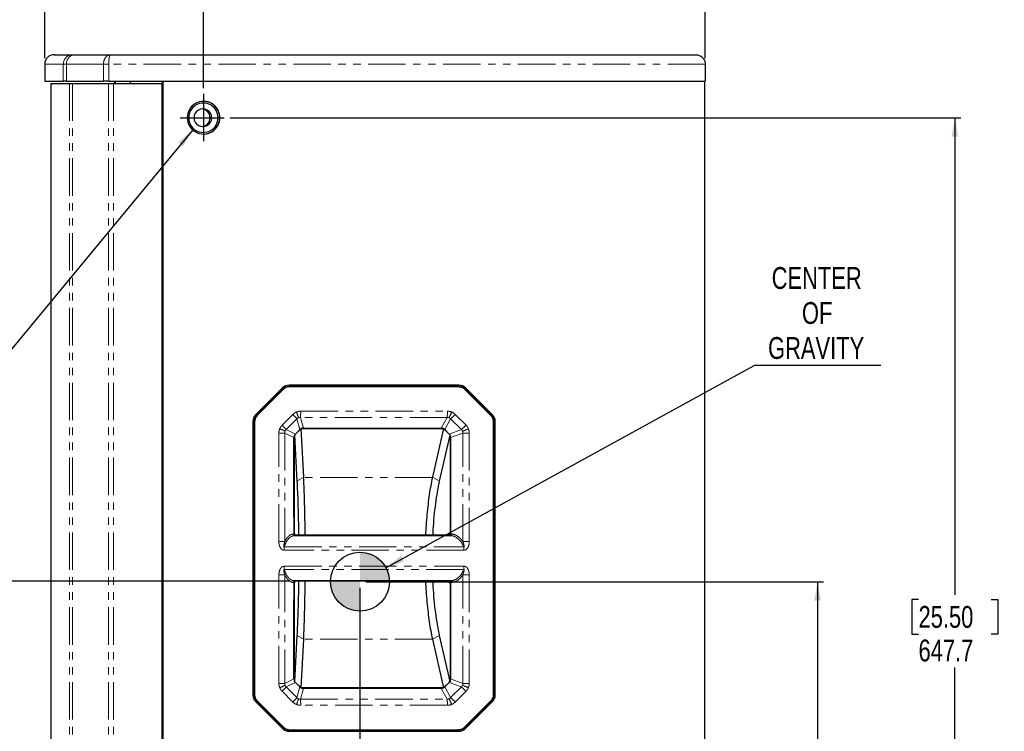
# Model space of a CAD drawing. Header units: millimetres. Extents: x 0 to 841, y 0 to 594.
# Tile 14 of 24: x 440 to 607, y 264 to 385. Entities that reach past the tile are written whole.
import ezdxf

# ---------------------------------------------------------------- set-up
doc = ezdxf.new("R2010")
doc.units = ezdxf.units.MM
doc.linetypes.add('PHANTOM', pattern=[12.7, 6.35, -1.27, 1.27, -1.27, 1.27, -1.27])
doc.layers.add('SLD-0', color=7, linetype='Continuous')
doc.styles.add('SLDTEXTSTYLE0', font='TXT', dxfattribs={"width": 0.75})
doc.styles.add('SLDTEXTSTYLE3', font='TXT', dxfattribs={"width": 0.7})
doc.dimstyles.new('SLDDIMSTYLE0', dxfattribs={"dimtxt": 3.704167, "dimasz": 3.2, "dimexe": 0, "dimexo": 0.0625, "dimgap": 0.926042, "dimtad": 0, "dimtih": 1, "dimtoh": 1, "dimdec": 1, "dimlfac": 4, "dimrnd": 1e-09, "dimzin": 12, "dimdsep": 46, "dimtxsty": 'SLDTEXTSTYLE0', "dimsah": 1, "dimcen": 0.09, "dimadec": 0, "dimazin": 3, "dimtfac": 1, "dimtdec": 1, "dimtofl": 0, "dimtmove": 0, "dimatfit": 3, "dimfxl": 1, "dimfrac": 2, "dimtolj": 1, "dimtzin": 12, "dimarcsym": 0})
doc.dimstyles.new('SLDDIMSTYLE1', dxfattribs={"dimtxt": 0.18, "dimasz": 3.2, "dimexe": 0, "dimexo": 0.0625, "dimgap": 0, "dimtad": 0, "dimtih": 1, "dimtoh": 1, "dimdec": 0, "dimrnd": 1e-09, "dimzin": 0, "dimdsep": 46, "dimtxsty": 'Standard', "dimsah": 1, "dimcen": 0.09, "dimadec": 0, "dimazin": 0, "dimtfac": 3.2, "dimtdec": 0, "dimtofl": 0, "dimtmove": 0, "dimatfit": 3, "dimfxl": 1, "dimfrac": 2, "dimtolj": 1, "dimtzin": 0, "dimarcsym": 0})
doc.dimstyles.new('SLDDIMSTYLE2', dxfattribs={"dimtxt": 3.704167, "dimasz": 3.2, "dimexe": 0, "dimexo": 0.0625, "dimgap": 0.926042, "dimtad": 0, "dimtih": 1, "dimtoh": 1, "dimdec": 1, "dimlfac": 4, "dimrnd": 1e-09, "dimzin": 4, "dimdsep": 46, "dimtxsty": 'SLDTEXTSTYLE0', "dimsah": 1, "dimcen": 0.09, "dimadec": 0, "dimazin": 1, "dimtfac": 1, "dimtdec": 1, "dimtofl": 0, "dimtmove": 0, "dimatfit": 3, "dimfxl": 1, "dimfrac": 2, "dimtolj": 1, "dimtzin": 12, "dimarcsym": 0})

# ---------------------------------------------------------------- blocks, each defined once
blk = doc.blocks.new('_D_6')
at = {"layer": 'SLD-0', "transparency": 16777216}
for p, q in [((475.78, 367.97), (599.69, 367.97)), ((598.69, 367.97), (598.69, 286.97)), ((592.53, 286.21), (591.41, 286.21)), ((591.41, 286.21), (591.41, 280.33)), ((604.85, 286.21), (605.97, 286.21)), ((605.97, 286.21), (605.97, 280.33)), ((591.41, 280.33), (592.53, 280.33)), ((605.97, 280.33), (604.85, 280.33)), ((598.69, 206.04), (598.69, 274.64)), ((553.25, 206.04), (599.69, 206.04))]:
    blk.add_line(p, q, dxfattribs=at)
for points in [[(598.69, 367.97), (598.14, 364.77), (599.24, 364.77)], [(598.69, 206.04), (599.24, 209.24), (598.14, 209.24)]]:
    blk.add_solid(points, dxfattribs=at)
at = {"layer": 'SLD-0', "transparency": 16777216, "char_height": 3.704, "attachment_point": 1, "style": 'SLDTEXTSTYLE0'}
for s, insert in [('25.50', (592.53, 285.1)), ('647.7', (592.53, 279.41))]:
    blk.add_mtext(s, dxfattribs=dict(at, insert=insert))
blk = doc.blocks.new('_D_7')
at = {"layer": 'SLD-0', "transparency": 16777216}
for p, q in [((498.79, 289.21), (576.41, 289.21)), ((575.41, 289.21), (575.41, 258.65)), ((569.25, 257.9), (568.12, 257.9)), ((568.12, 257.9), (568.12, 252.02)), ((581.56, 257.9), (582.69, 257.9)), ((582.69, 257.9), (582.69, 252.02)), ((568.12, 252.02), (569.25, 252.02)), ((582.69, 252.02), (581.56, 252.02)), ((575.41, 206.04), (575.41, 240.44)), ((553.25, 206.04), (576.41, 206.04))]:
    blk.add_line(p, q, dxfattribs=at)
for points in [[(575.41, 289.21), (574.86, 286.01), (575.96, 286.01)], [(575.41, 206.04), (575.96, 209.24), (574.86, 209.24)]]:
    blk.add_solid(points, dxfattribs=at)
at = {"layer": 'SLD-0', "transparency": 16777216, "char_height": 3.704, "attachment_point": 1}
for s, insert, style in [('13.10', (569.25, 256.79), 'SLDTEXTSTYLE0'), ('332.7', (569.25, 251.1), 'SLDTEXTSTYLE0'), ('COG Z', (567.23, 245.22), 'SLDTEXTSTYLE3')]:
    blk.add_mtext(s, dxfattribs=dict(at, insert=insert, style=style))
blk = doc.blocks.new('_D_8')
at = {"layer": 'SLD-0', "transparency": 16777216}
for p, q in [((497.79, 288.21), (497.79, 181.75)), ((556.34, 208.33), (556.34, 181.75)), ((524.01, 200.21), (522.89, 200.21)), ((522.89, 200.21), (522.89, 194.32)), ((533.59, 200.21), (534.72, 200.21)), ((534.72, 200.21), (534.72, 194.32)), ((522.89, 194.32), (524.01, 194.32)), ((534.72, 194.32), (533.59, 194.32)), ((497.79, 182.75), (556.34, 182.75))]:
    blk.add_line(p, q, dxfattribs=at)
for points in [[(497.79, 182.75), (500.99, 182.2), (500.99, 183.3)], [(556.34, 182.75), (553.14, 183.3), (553.14, 182.2)]]:
    blk.add_solid(points, dxfattribs=at)
at = {"layer": 'SLD-0', "transparency": 16777216, "char_height": 3.704, "attachment_point": 1}
for s, insert, style in [('9.22', (524.01, 199.1), 'SLDTEXTSTYLE0'), ('234.2', (522.65, 193.41), 'SLDTEXTSTYLE0'), ('COG Y', (520.35, 187.52), 'SLDTEXTSTYLE3')]:
    blk.add_mtext(s, dxfattribs=dict(at, insert=insert, style=style))
blk = doc.blocks.new('_D_9')
at = {"layer": 'SLD-0', "transparency": 16777216}
for p, q in [((505.38, 407.4), (504.26, 407.4)), ((504.26, 407.4), (504.26, 401.51)), ((517.7, 407.4), (518.82, 407.4)), ((518.82, 407.4), (518.82, 401.51)), ((504.26, 401.51), (505.38, 401.51)), ((518.82, 401.51), (517.7, 401.51)), ((471.25, 373.01), (471.25, 390.94)), ((556.34, 378.08), (556.34, 390.94)), ((556.34, 389.94), (471.25, 389.94))]:
    blk.add_line(p, q, dxfattribs=at)
for points in [[(471.25, 389.94), (474.45, 389.39), (474.45, 390.49)], [(556.34, 389.94), (553.14, 390.49), (553.14, 389.39)]]:
    blk.add_solid(points, dxfattribs=at)
at = {"layer": 'SLD-0', "transparency": 16777216, "attachment_point": 1, "style": 'SLDTEXTSTYLE0'}
for s, insert, char_height in [('13.40', (505.38, 406.29), 3.704), ('340.4', (505.38, 400.6), 3.704), ('APPROXIMATE', (494.61, 394.71), 3.7042)]:
    blk.add_mtext(s, dxfattribs=dict(at, insert=insert, char_height=char_height))
blk = doc.blocks.new('_D_10')
at = {"layer": 'SLD-0', "transparency": 16777216}
for p, q in [((485.78, 289.29), (421.32, 289.29)), ((422.32, 289.29), (422.32, 258.65)), ((416.16, 257.9), (415.03, 257.9)), ((415.03, 257.9), (415.03, 252.02)), ((428.47, 257.9), (429.6, 257.9)), ((429.6, 257.9), (429.6, 252.02)), ((415.03, 252.02), (416.16, 252.02)), ((429.6, 252.02), (428.47, 252.02)), ((422.32, 206.04), (422.32, 240.44)), ((452.55, 206.04), (421.32, 206.04))]:
    blk.add_line(p, q, dxfattribs=at)
for points in [[(422.32, 289.29), (421.77, 286.09), (422.87, 286.09)], [(422.32, 206.04), (422.87, 209.24), (421.77, 209.24)]]:
    blk.add_solid(points, dxfattribs=at)
at = {"layer": 'SLD-0', "transparency": 16777216, "attachment_point": 1, "style": 'SLDTEXTSTYLE0'}
for s, insert, char_height in [('13.11', (416.16, 256.79), 3.704), ('333.0', (416.16, 251.1), 3.704), ('APPROXIMATE', (405.39, 245.22), 3.7042)]:
    blk.add_mtext(s, dxfattribs=dict(at, insert=insert, char_height=char_height))
blk = doc.blocks.new('_D_11')
at = {"layer": 'SLD-0', "transparency": 16777216}
for p, q in [((493.69, 426.71), (492.56, 426.71)), ((492.56, 426.71), (492.56, 420.83)), ((506, 426.71), (507.12, 426.71)), ((507.12, 426.71), (507.12, 420.83)), ((492.56, 420.83), (493.69, 420.83)), ((507.12, 420.83), (506, 420.83)), ((444.32, 378.08), (444.32, 416.14)), ((556.34, 378.08), (556.34, 416.14)), ((556.34, 415.14), (444.32, 415.14))]:
    blk.add_line(p, q, dxfattribs=at)
for points in [[(444.32, 415.14), (447.52, 414.59), (447.52, 415.69)], [(556.34, 415.14), (553.14, 415.69), (553.14, 414.59)]]:
    blk.add_solid(points, dxfattribs=at)
at = {"layer": 'SLD-0', "transparency": 16777216, "char_height": 3.704, "attachment_point": 1, "style": 'SLDTEXTSTYLE0'}
for s, insert in [('17.64', (493.69, 425.6)), ('448.1', (493.69, 419.91))]:
    blk.add_mtext(s, dxfattribs=dict(at, insert=insert))
blk = doc.blocks.new('SW_NOTE_0_5')
at = {"layer": 'SLD-0', "color": 0}
blk.add_line((21.46, 0), (0, 0), dxfattribs=at)
at = {"layer": 'SLD-0', "color": 0, "char_height": 3.704, "attachment_point": 2, "style": 'SLDTEXTSTYLE0'}
for s, insert in [('CENTER', (10.61, 16.68)), ('OF', (10.69, 10.74)), ('GRAVITY', (10.51, 4.8))]:
    blk.add_mtext(s, dxfattribs=dict(at, insert=insert))
blk = doc.blocks.new('SW_DOWELSYMBOL_2')
at = {"linetype": 'Continuous', "lineweight": 18}
h = blk.add_hatch(color=0, dxfattribs=at)
edge = h.paths.add_edge_path(flags=0)
edge.add_arc((0, 0), 5, 0, 90)
edge.add_line((0, 5), (0, 0))
edge.add_line((0, 0), (5, 0))
h = blk.add_hatch(color=0, dxfattribs=at)
edge = h.paths.add_edge_path(flags=0)
edge.add_arc((0, 0), 5, 180, 270)
edge.add_line((0, -5), (0, 0))
edge.add_line((0, 0), (-5, 0))
at = {"layer": 'SLD-0', "color": 0}
blk.add_circle((0, 0), 5, dxfattribs=at)

msp = doc.modelspace()

# ---------------------------------------------------------------- linework, layer by layer
at = {"color": 7, "linetype": 'Continuous', "lineweight": 25}
for p, q in [((445.905395, 378.668637), (449.045091, 378.668637)), ((449.045091, 378.668637), (449.42014, 378.668637)), ((449.42014, 378.668637), (455.493215, 378.668637)), ((455.493215, 378.668637), (554.75547, 378.668637)), ((444.317895, 377.081137), (444.317895, 374.168637)), ((556.34297, 377.081137), (556.34297, 374.168637)), ((444.317895, 374.168637), (447.477634, 374.168637)), ((448.008851, 374.168637), (447.477634, 374.168637)), ((448.008851, 374.168637), (454.293262, 374.168637)), ((455.171803, 374.168637), (454.293262, 374.168637)), ((455.171803, 374.168637), (556.34297, 374.168637)), ((456.215172, 373.787637), (456.215172, 374.168637)), ((456.296417, 374.168637), (456.296417, 373.787637)), ((458.847287, 373.787637), (458.847287, 374.168637)), ((464.327417, 212.243637), (464.327417, 374.168637)), ((464.421109, 212.243637), (464.421109, 374.168637)), ((556.21547, 374.168637), (556.21547, 212.243637)), ((445.347675, 373.787637), (445.347675, 238.801813)), ((445.347675, 373.787637), (448.516066, 373.787637)), ((448.516066, 373.787637), (449.046343, 373.787637)), ((449.046343, 373.787637), (455.134735, 373.787637)), ((455.134735, 373.787637), (455.988537, 373.787637)), ((455.988537, 373.787637), (464.186867, 373.787637)), ((464.186867, 373.787637), (464.186867, 212.624637)), ((485.696363, 322.331137), (485.750484, 322.331137)), ((514.484119, 322.331137), (485.750484, 322.331137)), ((514.483768, 322.331137), (485.750836, 322.331137)), ((514.591901, 322.581137), (485.767135, 322.581137)), ((484.648874, 322.116169), (480.096201, 317.546105)), ((484.712294, 321.921965), (480.172977, 317.365309)), ((484.767015, 321.922214), (480.227201, 317.365059)), ((484.766766, 321.921965), (480.22745, 317.365309)), ((484.843189, 321.896024), (480.318659, 317.354211)), ((514.538679, 322.304946), (485.826658, 322.304946)), ((515.138705, 322.168345), (515.084146, 322.194535)), ((520.046678, 317.354211), (515.522148, 321.896024)), ((520.113363, 317.546105), (515.560689, 322.116169)), ((520.262835, 317.546105), (515.710161, 322.116169)), ((479.633002, 316.423573), (479.633002, 269.988701)), ((479.765362, 316.37748), (479.765362, 270.034793)), ((479.819835, 316.377833), (479.819835, 270.034441)), ((479.819835, 316.37748), (479.819835, 270.034793)), ((479.911292, 316.366984), (479.911292, 270.045289)), ((520.454045, 270.045289), (520.454045, 316.366984)), ((520.576561, 269.988701), (520.576561, 316.423573)), ((520.726033, 269.988701), (520.726033, 316.423573)), ((486.691789, 314.099142), (487.811913, 315.197253)), ((486.691789, 297.448777), (486.691789, 314.099142)), ((486.691789, 314.099142), (487.103505, 306.308904)), ((486.844145, 314.287689), (487.600622, 315.047056)), ((487.811913, 315.197253), (511.958586, 315.197253)), ((488.248283, 306.940519), (487.811913, 315.197253)), ((488.193655, 315.293637), (511.576844, 315.293637)), ((511.958586, 315.197253), (510.082972, 306.940519)), ((511.309066, 306.308904), (513.07871, 314.099142)), ((511.958586, 315.197253), (513.07871, 314.099142)), ((512.169877, 315.047056), (512.926354, 314.287689)), ((513.07871, 314.099142), (513.07871, 297.448777)), ((486.598503, 300.221348), (486.598503, 313.692391)), ((513.171996, 313.692391), (513.171996, 300.221348)), ((488.248794, 306.92904), (488.248282, 306.940519)), ((510.080461, 306.92904), (510.082972, 306.940519)), ((486.598503, 300.221348), (486.598503, 297.347324)), ((513.171996, 300.221348), (513.171996, 297.347324)), ((486.691789, 297.448777), (486.598503, 297.448777)), ((513.07871, 297.448777), (513.171996, 297.448777)), ((513.429293, 297.035236), (486.466941, 297.035236)), ((486.618205, 297.125331), (486.78164, 297.117394)), ((486.78164, 297.117394), (486.681669, 297.110742)), ((513.121822, 297.110742), (486.681669, 297.110742)), ((512.988645, 297.117394), (486.78164, 297.117394)), ((512.988645, 297.117394), (513.191699, 297.125331)), ((513.121822, 297.110742), (512.988645, 297.117394)), ((513.429293, 289.377038), (486.466941, 289.377038)), ((486.598503, 289.064949), (486.598503, 286.190925)), ((486.598503, 288.963496), (486.691789, 288.963496)), ((486.78164, 289.294879), (486.618205, 289.286942)), ((486.681669, 289.301532), (486.78164, 289.294879)), ((513.121822, 289.301532), (486.681669, 289.301532)), ((486.691789, 272.313132), (486.691789, 288.963496)), ((512.988645, 289.294879), (486.78164, 289.294879)), ((512.988645, 289.294879), (513.121822, 289.301532)), ((513.191699, 289.286942), (512.988645, 289.294879)), ((513.07871, 288.963496), (513.07871, 272.313132)), ((513.171996, 288.963496), (513.07871, 288.963496)), ((513.171996, 289.064949), (513.171996, 286.190925)), ((486.598503, 272.719882), (486.598503, 286.190925)), ((513.171996, 286.190925), (513.171996, 272.719882)), ((487.103483, 280.102953), (486.691789, 272.313132)), ((487.811913, 271.21502), (488.248206, 279.470288)), ((488.248794, 279.483234), (488.248206, 279.470288)), ((510.083305, 279.470288), (510.080461, 279.483234)), ((510.083305, 279.470288), (511.958586, 271.21502)), ((513.07871, 272.313132), (511.309161, 280.102953)), ((487.811913, 271.21502), (486.691789, 272.313132)), ((513.07871, 272.313132), (511.958586, 271.21502)), ((487.600622, 271.365217), (486.844145, 272.124584)), ((511.958586, 271.21502), (487.811913, 271.21502)), ((511.576844, 271.118637), (488.193655, 271.118637)), ((512.926354, 272.124584), (512.169877, 271.365217)), ((480.172977, 269.046965), (484.712294, 264.490309)), ((480.227201, 269.047214), (484.767015, 264.490059)), ((480.22745, 269.046965), (484.766766, 264.490309)), ((480.318659, 269.058063), (484.843189, 264.51625)), ((515.522148, 264.51625), (520.046678, 269.058063)), ((480.096201, 268.866169), (484.648874, 264.296105)), ((515.560689, 264.296105), (520.113363, 268.866169)), ((515.710161, 264.296105), (520.262835, 268.866169)), ((485.750484, 264.081137), (485.696363, 264.081137)), ((485.750484, 264.081137), (514.484119, 264.081137)), ((485.750836, 264.081137), (514.483768, 264.081137)), ((485.826658, 264.107327), (514.538679, 264.107327)), ((515.084146, 264.217738), (515.138705, 264.243929)), ((485.767135, 263.831137), (514.591901, 263.831137))]:
    msp.add_line(p, q, dxfattribs=at)
at = {"color": 8, "linetype": 'PHANTOM', "lineweight": 18}
for p, q in [((447.477634, 377.081137), (444.317895, 377.081137)), ((448.008851, 377.081137), (447.477634, 377.081137)), ((447.477634, 374.168637), (447.477634, 377.081137)), ((454.293262, 377.081137), (448.008851, 377.081137)), ((448.008851, 377.081137), (448.008851, 374.168637)), ((455.171803, 377.081137), (454.293262, 377.081137)), ((454.293262, 374.168637), (454.293262, 377.081137)), ((455.171803, 377.081137), (455.171803, 374.168637)), ((556.34297, 377.081137), (455.171803, 377.081137)), ((448.516066, 373.787637), (448.516066, 212.624637)), ((449.046343, 373.787637), (449.046343, 212.624637)), ((455.134735, 373.787637), (455.134735, 212.624637)), ((455.988537, 373.787637), (455.988537, 212.624637)), ((469.647323, 367.968637), (468.738284, 367.968637)), ((472.369646, 367.968637), (472.635907, 367.968637)), ((472.635907, 367.968637), (473.719257, 367.968637)), ((473.996947, 367.968637), (474.035731, 367.968637)), ((485.750484, 322.331137), (485.826658, 322.304946)), ((514.538679, 322.304946), (514.484119, 322.331137)), ((484.766766, 321.921965), (484.712294, 321.921965)), ((484.843189, 321.896024), (484.767015, 321.922214)), ((515.560689, 322.116169), (515.710161, 322.116169)), ((480.172977, 317.365309), (480.22745, 317.365309)), ((480.227201, 317.365059), (480.318659, 317.354211)), ((484.58855, 315.785119), (486.40631, 317.609822)), ((487.740634, 318.164628), (512.624703, 318.164628)), ((513.959027, 317.609822), (515.776787, 315.785119)), ((520.113363, 317.546105), (520.262835, 317.546105)), ((479.819835, 316.37748), (479.765362, 316.37748)), ((479.911292, 316.366984), (479.819835, 316.377833)), ((487.09745, 316.865699), (485.279691, 315.040996)), ((487.600622, 315.047056), (487.09745, 316.865699)), ((512.574552, 317.112279), (487.690483, 317.112279)), ((487.690483, 317.112279), (488.193655, 315.293637)), ((511.576844, 315.293637), (512.574552, 317.112279)), ((513.167585, 316.865699), (512.169877, 315.047056)), ((514.985344, 315.040996), (513.167585, 316.865699)), ((520.576561, 316.423573), (520.726033, 316.423573)), ((484.035855, 296.01857), (484.035855, 314.445697)), ((484.035855, 314.445697), (485.034049, 314.445697)), ((485.034049, 314.445697), (485.034049, 296.01857)), ((486.598503, 313.692391), (485.034049, 314.445697)), ((485.279691, 315.040996), (486.844145, 314.287689)), ((512.926354, 314.287689), (514.985344, 315.040996)), ((515.230987, 314.445697), (513.171996, 313.692391)), ((515.230987, 314.445697), (516.329482, 314.445697)), ((515.230987, 296.01857), (515.230987, 314.445697)), ((516.329482, 314.445697), (516.329482, 296.01857)), ((487.103505, 306.308904), (488.248283, 306.940519)), ((510.080461, 306.92904), (488.248794, 306.92904)), ((510.082972, 306.940519), (511.309066, 306.308904)), ((484.035855, 296.01857), (485.034049, 296.01857)), ((515.230987, 296.01857), (516.329482, 296.01857)), ((484.947701, 295.134603), (515.39331, 295.134603)), ((515.405473, 294.560661), (484.959864, 294.560661)), ((515.39331, 291.277671), (484.947701, 291.277671)), ((484.959864, 291.851612), (515.405473, 291.851612)), ((484.035855, 271.966576), (484.035855, 290.393703)), ((484.035855, 290.393703), (485.034049, 290.393703)), ((485.034049, 290.393703), (485.034049, 271.966576)), ((516.329482, 290.393703), (515.230987, 290.393703)), ((515.230987, 271.966576), (515.230987, 290.393703)), ((516.329482, 290.393703), (516.329482, 271.966576)), ((487.103483, 280.102953), (488.248206, 279.470288)), ((510.080461, 279.483234), (488.248794, 279.483234)), ((510.083305, 279.470288), (511.309161, 280.102953)), ((485.034049, 271.966576), (486.598503, 272.719882)), ((513.171996, 272.719882), (515.230987, 271.966576)), ((484.035855, 271.966576), (485.034049, 271.966576)), ((486.40631, 268.802452), (484.58855, 270.627154)), ((486.844145, 272.124584), (485.279691, 271.371277)), ((485.279691, 271.371277), (487.09745, 269.546575)), ((487.09745, 269.546575), (487.600622, 271.365217)), ((488.193655, 271.118637), (487.690483, 269.299994)), ((512.574552, 269.299994), (511.576844, 271.118637)), ((512.169877, 271.365217), (513.167585, 269.546575)), ((514.985344, 271.371277), (512.926354, 272.124584)), ((513.167585, 269.546575), (514.985344, 271.371277)), ((515.776787, 270.627154), (513.959027, 268.802452)), ((516.329482, 271.966576), (515.230987, 271.966576)), ((479.765362, 270.034793), (479.819835, 270.034793)), ((479.819835, 270.034441), (479.911292, 270.045289)), ((480.22745, 269.046965), (480.172977, 269.046965)), ((480.318659, 269.058063), (480.227201, 269.047214)), ((487.690483, 269.299994), (512.574552, 269.299994)), ((520.576561, 269.988701), (520.726033, 269.988701)), ((512.624703, 268.247645), (487.740634, 268.247645)), ((520.113363, 268.866169), (520.262835, 268.866169)), ((484.712294, 264.490309), (484.766766, 264.490309)), ((484.767015, 264.490059), (484.843189, 264.51625)), ((485.826658, 264.107327), (485.750484, 264.081137)), ((514.484119, 264.081137), (514.538679, 264.107327)), ((515.560689, 264.296105), (515.710161, 264.296105))]:
    msp.add_line(p, q, dxfattribs=at)
at = {"color": 7, "linetype": 'Continuous', "lineweight": 25}
for centre, radius, start, end in [((445.905395, 377.081137), 1.5875, 90, 180), ((471.267555, 367.97688), 2.768188, 359.82938648, 180.17061352), ((471.224025, 367.974463), 2.772928, 359.87961393, 89.90194297), ((471.228771, 367.976278), 2.490498, 359.82421027, 180.17578973), ((471.141615, 367.973221), 1.494299, 359.82421027, 180.17578973), ((470.872068, 367.971318), 1.49758, 359.89742442, 84.77362863), ((471.267555, 367.960394), 2.768188, 179.82938648, 0.17061352), ((471.228771, 367.960996), 2.490498, 179.82421027, 0.17578973), ((471.141615, 367.964052), 1.494299, 179.82421027, 0.17578973), ((470.872068, 367.965956), 1.49758, 275.22637131, 0.10257558), ((471.223565, 367.963269), 2.773387, 270.1075504, 0.11089269), ((485.767658, 321.002672), 1.578465, 90.01898636, 135.13568482), ((485.696824, 320.942087), 1.389049, 90.01898636, 135.13568482), ((485.751296, 320.942087), 1.389049, 90.01898636, 135.13568482), ((514.441906, 321.002672), 1.578465, 44.86431518, 89.98101364), ((514.591378, 321.002672), 1.578465, 44.86431518, 89.98101364), ((481.223531, 316.424094), 1.590529, 135.1354841, 180.01877066), ((481.165027, 316.377939), 1.399665, 135.1354841, 180.01877066), ((481.2195, 316.377939), 1.399665, 135.1354841, 180.01877066), ((518.986033, 316.424094), 1.590529, 359.98122934, 44.8645159), ((519.135505, 316.424094), 1.590529, 359.98122934, 44.8645159), ((481.223531, 269.98818), 1.590529, 179.98122934, 224.8645159), ((481.165027, 270.034335), 1.399665, 179.98122934, 224.8645159), ((481.2195, 270.034335), 1.399665, 179.98122934, 224.8645159), ((518.986033, 269.98818), 1.590529, 315.1354841, 0.01877066), ((519.135505, 269.98818), 1.590529, 315.1354841, 0.01877066), ((485.767658, 265.409602), 1.578465, 224.86431518, 269.98101364), ((485.696824, 265.470186), 1.389049, 224.86431518, 269.98101364), ((485.751296, 265.470186), 1.389049, 224.86431518, 269.98101364), ((514.441906, 265.409602), 1.578465, 270.01898636, 315.13568482), ((514.483711, 265.468187), 1.38705, 270.00234525, 291.32197616), ((514.591378, 265.409602), 1.578465, 270.01898636, 315.13568482)]:
    msp.add_arc(centre, radius, start, end, dxfattribs=at)
at = {"color": 8, "linetype": 'PHANTOM', "lineweight": 18}
for centre, radius, start, end in [((449.055177, 377.091095), 1.577574, 90.36628941, 180.36166488), ((449.513746, 377.164352), 1.507194, 93.56069257, 183.16503263), ((478.560131, 309.629275), 11.191589, 40.28536166, 45.48642802), ((478.343091, 314.33383), 9.426251, 16.8951653, 23.03412844), ((478.853304, 318.060795), 8.887937, 353.87376009, 0.66937278), ((503.737372, 318.060795), 8.887937, 353.87376009, 0.66937278), ((503.600877, 321.949437), 10.508141, 332.35227151, 338.05356276), ((504.097737, 327.305252), 13.829187, 310.98400003, 315.48591361), ((476.742372, 307.804572), 11.191589, 40.28536166, 45.48642802), ((505.915496, 325.480549), 13.829187, 310.98400003, 315.48591361), ((476.310392, 295.964277), 20.755855, 65.01828933, 67.72540439), ((505.732211, 340.114066), 27.045439, 290.48132884, 292.74206232), ((472.017575, 294.57349), 12.942296, 359.94320935, 2.48483618), ((502.463183, 294.57349), 12.942296, 359.94320935, 2.48483618), ((472.017575, 291.838784), 12.942296, 357.51516382, 0.05679065), ((502.463183, 291.838784), 12.942296, 357.51516382, 0.05679065), ((476.310392, 290.447996), 20.755855, 292.27459561, 294.98171067), ((476.742372, 278.607702), 11.191589, 314.51357198, 319.71463834), ((505.915496, 260.931725), 13.829187, 44.51408639, 49.01599997), ((505.732211, 246.298208), 27.045439, 67.25793768, 69.51867116), ((478.560131, 276.782999), 11.191589, 314.51357198, 319.71463834), ((478.343091, 272.078443), 9.426251, 336.96587156, 343.1048347), ((478.853304, 268.351478), 8.887937, 359.33062722, 6.12623991), ((503.737372, 268.351478), 8.887937, 359.33062722, 6.12623991), ((503.600877, 264.462837), 10.508141, 21.94643724, 27.64772849), ((504.097737, 259.107022), 13.829187, 44.51408639, 49.01599997)]:
    msp.add_arc(centre, radius, start, end, dxfattribs=at)
for points, knots in [([(455.493215, 378.668637), (455.336113, 378.668637), (455.17913, 378.627318), (454.888896, 378.468273), (454.755788, 378.350608), (454.533652, 378.05673), (454.444712, 377.880632), (454.324493, 377.496661), (454.293262, 377.288942), (454.293262, 377.081137)], [0, 0, 0, 0, 0.25, 0.25, 0.5, 0.5, 0.75, 0.75, 1, 1, 1, 1]), ([(455.493215, 378.668637), (455.488837, 378.668382), (455.480265, 378.667883), (455.467746, 378.663978), (455.45582, 378.658144), (455.444487, 378.650475), (455.433743, 378.641326), (455.423587, 378.630971), (455.414018, 378.619685), (455.405039, 378.607721), (455.39665, 378.595318), (455.388857, 378.5827), (455.381658, 378.570072), (455.355677, 378.520995), (455.314914, 378.414693), (455.263389, 378.206555), (455.22266, 377.957779), (455.198487, 377.72803), (455.185974, 377.552299), (455.179644, 377.436061), (455.175153, 377.318365), (455.172331, 377.199892), (455.171979, 377.120652), (455.171803, 377.081137)], [0, 0, 0, 0, 0.0265970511, 0.0520644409, 0.0764021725, 0.0996102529, 0.1216886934, 0.1426375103, 0.1624567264, 0.1811463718, 0.1987064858, 0.2151371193, 0.230438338, 0.2446102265, 0.382810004, 0.5064952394, 0.6387574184, 0.7642849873, 0.8120097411, 0.8594223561, 0.9065439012, 0.9533958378, 1, 1, 1, 1]), ([(486.40631, 317.609822), (486.510295, 317.70369), (486.695028, 317.870451), (486.919631, 317.975994), (487.017806, 318.022128)], [0, 0, 0, 0, 0.5628947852, 1, 1, 1, 1]), ([(487.017806, 318.022128), (487.148416, 318.06778), (487.383009, 318.149776), (487.630801, 318.160067), (487.740634, 318.164628)], [0, 0, 0, 0, 0.55675371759, 1, 1, 1, 1]), ([(512.624703, 318.164628), (512.764354, 318.157194), (513.012448, 318.143986), (513.245613, 318.059192), (513.347531, 318.022128)], [0, 0, 0, 0, 0.5628947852, 1, 1, 1, 1]), ([(513.347531, 318.022128), (513.472044, 317.9617), (513.695686, 317.853165), (513.878151, 317.684557), (513.959027, 317.609822)], [0, 0, 0, 0, 0.5567537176, 1, 1, 1, 1]), ([(484.177813, 315.171287), (484.238011, 315.296276), (484.346133, 315.520772), (484.5141, 315.703933), (484.58855, 315.785119)], [0, 0, 0, 0, 0.5567537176, 1, 1, 1, 1]), ([(487.362488, 317.073301), (487.313102, 317.048196), (487.210844, 316.996214), (487.136097, 316.910181), (487.09745, 316.865699)], [0, 0, 0, 0, 0.4829583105, 1, 1, 1, 1]), ([(487.690483, 317.112279), (487.633468, 317.116986), (487.523196, 317.126089), (487.414826, 317.090493), (487.362488, 317.073301)], [0, 0, 0, 0, 0.5170416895, 1, 1, 1, 1]), ([(512.90917, 317.073301), (512.856519, 317.090493), (512.7475, 317.126089), (512.633496, 317.116986), (512.574552, 317.112279)], [0, 0, 0, 0, 0.4829583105, 1, 1, 1, 1]), ([(513.167585, 316.865699), (513.130867, 316.910181), (513.059852, 316.996214), (512.958243, 317.048196), (512.90917, 317.073301)], [0, 0, 0, 0, 0.5170416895, 1, 1, 1, 1]), ([(515.776787, 315.785119), (515.870298, 315.680737), (516.036424, 315.495298), (516.141565, 315.269837), (516.187524, 315.171287)], [0, 0, 0, 0, 0.5628947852, 1, 1, 1, 1]), ([(484.035855, 314.445697), (484.043261, 314.585882), (484.056418, 314.834924), (484.14089, 315.06898), (484.177813, 315.171287)], [0, 0, 0, 0, 0.5628947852, 1, 1, 1, 1]), ([(485.07619, 314.77827), (485.058907, 314.725574), (485.023122, 314.616465), (485.030325, 314.503899), (485.034049, 314.445697)], [0, 0, 0, 0, 0.4829583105, 1, 1, 1, 1]), ([(485.279691, 315.040996), (485.236342, 315.003169), (485.152503, 314.93001), (485.101043, 314.827687), (485.07619, 314.77827)], [0, 0, 0, 0, 0.5170416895, 1, 1, 1, 1]), ([(515.195468, 314.77827), (515.170302, 314.827687), (515.118194, 314.93001), (515.030622, 315.003169), (514.985344, 315.040996)], [0, 0, 0, 0, 0.48295831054, 1, 1, 1, 1]), ([(515.230987, 314.445697), (515.23664, 314.503899), (515.247574, 314.616465), (515.212437, 314.725574), (515.195468, 314.77827)], [0, 0, 0, 0, 0.5170416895, 1, 1, 1, 1]), ([(516.187524, 315.171287), (516.233002, 315.040178), (516.314686, 314.804689), (516.324938, 314.55595), (516.329482, 314.445697)], [0, 0, 0, 0, 0.5567537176, 1, 1, 1, 1]), ([(485.034049, 296.01857), (485.151538, 296.231456), (485.393384, 296.669673), (485.804427, 297.06157), (486.211918, 297.295378), (486.470105, 297.330071), (486.598503, 297.347324)], [0, 0, 0, 0, 0.2669082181, 0.5494191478, 0.7759239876, 1, 1, 1, 1]), ([(513.171996, 297.347324), (513.387503, 297.321131), (513.819524, 297.268623), (514.389937, 296.951411), (514.867938, 296.533802), (515.112023, 296.187401), (515.230987, 296.01857)], [0, 0, 0, 0, 0.2856671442, 0.5726721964, 0.7917259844, 1, 1, 1, 1]), ([(484.959864, 294.560661), (484.880027, 294.568109), (484.720454, 294.582995), (484.443917, 294.755121), (484.21399, 295.089345), (484.062361, 295.544), (484.044678, 295.860596), (484.035855, 296.01857)], [0, 0, 0, 0, 0.1256459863, 0.2511344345, 0.5008586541, 0.7509406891, 1, 1, 1, 1]), ([(485.034049, 296.01857), (484.980317, 295.829593), (484.90366, 295.559986), (484.867708, 295.249076), (484.881393, 295.139138), (484.889357, 295.118632), (484.894657, 295.111189), (484.898881, 295.107408), (484.903741, 295.105214), (484.909061, 295.104815), (484.91466, 295.106076), (484.929948, 295.113416), (484.939506, 295.124822), (484.947701, 295.134603)], [0, 0, 0, 0, 0.6140980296, 0.8761090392, 0.9173027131, 0.9316546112, 0.9373691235, 0.9423252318, 0.9468583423, 0.9514772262, 0.956695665, 0.962869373, 1, 1, 1, 1]), ([(486.466941, 297.035236), (486.35832, 296.992315), (486.147395, 296.908969), (485.848308, 296.683487), (485.529792, 296.344691), (485.206983, 295.854108), (485.032105, 295.368823), (484.947701, 295.134603)], [0, 0, 0, 0, 0.18067509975, 0.35084573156, 0.51884235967, 0.7677717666, 1, 1, 1, 1]), ([(515.39331, 295.134603), (515.284662, 295.369509), (515.119505, 295.726595), (514.828684, 296.117871), (514.557471, 296.415075), (514.228723, 296.683213), (513.84251, 296.909041), (513.569754, 296.99234), (513.429293, 297.035236)], [0, 0, 0, 0, 0.2321384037, 0.3528771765, 0.4813583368, 0.6492872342, 0.8193930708, 1, 1, 1, 1]), ([(515.39331, 295.134603), (515.40237, 295.124828), (515.412936, 295.113429), (515.429043, 295.106071), (515.434847, 295.104801), (515.440257, 295.10519), (515.445087, 295.107369), (515.449166, 295.111145), (515.454091, 295.118596), (515.460826, 295.139059), (515.467208, 295.248777), (515.407632, 295.559736), (515.303816, 295.829397), (515.230987, 296.01857)], [0, 0, 0, 0, 0.037093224, 0.0432596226, 0.0484741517, 0.053093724, 0.05763194, 0.0625964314, 0.0683233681, 0.0826938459, 0.1237355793, 0.3852776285, 1, 1, 1, 1]), ([(516.329482, 296.01857), (516.32061, 295.860135), (516.302862, 295.543196), (516.150902, 295.088494), (515.920955, 294.754693), (515.6446, 294.582927), (515.485173, 294.568082), (515.405473, 294.560661)], [0, 0, 0, 0, 0.2497822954, 0.4996703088, 0.7490895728, 0.8745663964, 1, 1, 1, 1]), ([(484.035855, 290.393703), (484.044727, 290.552139), (484.062475, 290.869077), (484.214435, 291.323779), (484.444382, 291.65758), (484.720737, 291.829347), (484.880164, 291.844191), (484.959864, 291.851612)], [0, 0, 0, 0, 0.2497822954, 0.4996703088, 0.7490895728, 0.8745663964, 1, 1, 1, 1]), ([(484.947701, 291.277671), (484.939521, 291.287445), (484.929981, 291.298844), (484.914724, 291.306203), (484.909132, 291.307472), (484.903812, 291.307084), (484.89894, 291.304905), (484.894696, 291.301128), (484.889378, 291.293678), (484.881413, 291.273214), (484.86771, 291.163496), (484.903598, 290.852537), (484.980265, 290.582877), (485.034049, 290.393703)], [0, 0, 0, 0, 0.037093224, 0.0432596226, 0.0484741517, 0.053093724, 0.05763194, 0.0625964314, 0.0683233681, 0.0826938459, 0.1237355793, 0.3852776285, 1, 1, 1, 1]), ([(484.947701, 291.277671), (485.031742, 291.042764), (485.159493, 290.685679), (485.384474, 290.294402), (485.594246, 289.997198), (485.848564, 289.729061), (486.147322, 289.503232), (486.358296, 289.419934), (486.466941, 289.377038)], [0, 0, 0, 0, 0.23213840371, 0.3528771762, 0.48135833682, 0.64928723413, 0.81939307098, 1, 1, 1, 1]), ([(513.429293, 289.377038), (513.569722, 289.419958), (513.842417, 289.503304), (514.229052, 289.728786), (514.640799, 290.067582), (515.058122, 290.558165), (515.284196, 291.04345), (515.39331, 291.277671)], [0, 0, 0, 0, 0.1806750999, 0.3508457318, 0.5188423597, 0.7677717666, 1, 1, 1, 1]), ([(515.230987, 290.393703), (515.303743, 290.582681), (515.407542, 290.852287), (515.467194, 291.163198), (515.460838, 291.273136), (515.454109, 291.293642), (515.449203, 291.301084), (515.445144, 291.304865), (515.440328, 291.30706), (515.434919, 291.307458), (515.429108, 291.306198), (515.412971, 291.298858), (515.402386, 291.287451), (515.39331, 291.277671)], [0, 0, 0, 0, 0.6140980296, 0.8761090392, 0.9173027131, 0.9316546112, 0.9373691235, 0.9423252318, 0.9468583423, 0.9514772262, 0.956695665, 0.962869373, 1, 1, 1, 1]), ([(515.405473, 291.851612), (515.48531, 291.844164), (515.644883, 291.829278), (515.92142, 291.657152), (516.151347, 291.322929), (516.302976, 290.868274), (516.320659, 290.551677), (516.329482, 290.393703)], [0, 0, 0, 0, 0.1256459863, 0.2511344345, 0.5008586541, 0.7509406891, 1, 1, 1, 1]), ([(486.598503, 289.064949), (486.434758, 289.091142), (486.1065, 289.14365), (485.673092, 289.460863), (485.309899, 289.878471), (485.124439, 290.224872), (485.034049, 290.393703)], [0, 0, 0, 0, 0.28566714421, 0.57267219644, 0.79172598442, 1, 1, 1, 1]), ([(515.230987, 290.393703), (515.076358, 290.180817), (514.758062, 289.7426), (514.217085, 289.350703), (513.680784, 289.116896), (513.340982, 289.082202), (513.171996, 289.064949)], [0, 0, 0, 0, 0.2669082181, 0.5494191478, 0.7759239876, 1, 1, 1, 1]), ([(484.177813, 271.240987), (484.132335, 271.372096), (484.050651, 271.607584), (484.040399, 271.856323), (484.035855, 271.966576)], [0, 0, 0, 0, 0.5567537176, 1, 1, 1, 1]), ([(484.58855, 270.627154), (484.495039, 270.731537), (484.328913, 270.916975), (484.223772, 271.142436), (484.177813, 271.240987)], [0, 0, 0, 0, 0.5628947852, 1, 1, 1, 1]), ([(485.034049, 271.966576), (485.030325, 271.908375), (485.023122, 271.795809), (485.058907, 271.686699), (485.07619, 271.634004)], [0, 0, 0, 0, 0.5170416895, 1, 1, 1, 1]), ([(485.07619, 271.634004), (485.101043, 271.584586), (485.152503, 271.482263), (485.236342, 271.409104), (485.279691, 271.371277)], [0, 0, 0, 0, 0.4829583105, 1, 1, 1, 1]), ([(514.985344, 271.371277), (515.030622, 271.409104), (515.118194, 271.482263), (515.170302, 271.584586), (515.195468, 271.634004)], [0, 0, 0, 0, 0.5170416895, 1, 1, 1, 1]), ([(515.195468, 271.634004), (515.212437, 271.686699), (515.247574, 271.795809), (515.23664, 271.908375), (515.230987, 271.966576)], [0, 0, 0, 0, 0.4829583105, 1, 1, 1, 1]), ([(516.187524, 271.240987), (516.127326, 271.115998), (516.019204, 270.891502), (515.851237, 270.70834), (515.776787, 270.627154)], [0, 0, 0, 0, 0.55675371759, 1, 1, 1, 1]), ([(516.329482, 271.966576), (516.322076, 271.826391), (516.308919, 271.577349), (516.224447, 271.343294), (516.187524, 271.240987)], [0, 0, 0, 0, 0.5628947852, 1, 1, 1, 1]), ([(487.09745, 269.546575), (487.136097, 269.502092), (487.210844, 269.416059), (487.313102, 269.364077), (487.362488, 269.338972)], [0, 0, 0, 0, 0.5170416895, 1, 1, 1, 1]), ([(487.362488, 269.338972), (487.414826, 269.321781), (487.523196, 269.286185), (487.633468, 269.295287), (487.690483, 269.299994)], [0, 0, 0, 0, 0.4829583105, 1, 1, 1, 1]), ([(512.574552, 269.299994), (512.633496, 269.295287), (512.7475, 269.286185), (512.856519, 269.321781), (512.90917, 269.338972)], [0, 0, 0, 0, 0.5170416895, 1, 1, 1, 1]), ([(512.90917, 269.338972), (512.958243, 269.364077), (513.059852, 269.416059), (513.130867, 269.502092), (513.167585, 269.546575)], [0, 0, 0, 0, 0.4829583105, 1, 1, 1, 1]), ([(487.017806, 268.390146), (486.893293, 268.450573), (486.669651, 268.559108), (486.487186, 268.727717), (486.40631, 268.802452)], [0, 0, 0, 0, 0.5567537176, 1, 1, 1, 1]), ([(487.740634, 268.247645), (487.600983, 268.25508), (487.352889, 268.268287), (487.119724, 268.353082), (487.017806, 268.390146)], [0, 0, 0, 0, 0.5628947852, 1, 1, 1, 1]), ([(513.347531, 268.390146), (513.216921, 268.344494), (512.982328, 268.262497), (512.734536, 268.252206), (512.624703, 268.247645)], [0, 0, 0, 0, 0.5567537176, 1, 1, 1, 1]), ([(513.959027, 268.802452), (513.855042, 268.708583), (513.670309, 268.541823), (513.445706, 268.436279), (513.347531, 268.390146)], [0, 0, 0, 0, 0.5628947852, 1, 1, 1, 1])]:
    msp.add_open_spline(points, degree=3, knots=knots, dxfattribs=at)
at = {"color": 7, "linetype": 'Continuous', "lineweight": 25}
for points, knots in [([(554.75547, 378.668637), (554.849014, 378.668637), (554.946056, 378.660321), (555.142615, 378.623947), (555.242112, 378.595857), (555.437528, 378.518494), (555.533409, 378.469202), (555.714922, 378.350532), (555.800507, 378.281163), (555.955496, 378.126174), (556.024865, 378.040589), (556.143535, 377.859076), (556.192827, 377.763195), (556.27019, 377.567779), (556.29828, 377.468283), (556.334654, 377.271724), (556.34297, 377.174681), (556.34297, 377.081137)], [0, 0, 0, 0, 0.125, 0.125, 0.25, 0.25, 0.375, 0.375, 0.5, 0.5, 0.625, 0.625, 0.75, 0.75, 0.875, 0.875, 1, 1, 1, 1]), ([(484.767015, 321.922214), (484.93008, 322.051825), (485.221268, 322.283274), (485.588779, 322.316512), (485.750484, 322.331137)], [0, 0, 0, 0, 0.5599967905, 1, 1, 1, 1]), ([(514.484119, 322.331137), (514.697558, 322.322546), (514.913708, 322.313847), (515.081283, 322.194941), (515.083385, 322.193449)], [0, 0, 0, 0, 0.9874532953, 1, 1, 1, 1]), ([(485.826658, 322.304946), (485.620054, 322.28085), (485.251116, 322.237821), (484.967834, 322.000462), (484.843189, 321.896024)], [0, 0, 0, 0, 0.5599967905, 1, 1, 1, 1]), ([(515.522148, 321.896024), (515.359083, 322.025634), (515.067895, 322.257083), (514.700384, 322.290321), (514.538679, 322.304946)], [0, 0, 0, 0, 0.5599967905, 1, 1, 1, 1]), ([(479.819835, 316.377833), (479.843839, 316.585226), (479.886704, 316.955573), (480.12316, 317.239938), (480.227201, 317.365059)], [0, 0, 0, 0, 0.5599967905, 1, 1, 1, 1]), ([(480.318659, 317.354211), (480.189542, 317.190523), (479.958973, 316.898222), (479.925862, 316.529308), (479.911292, 316.366984)], [0, 0, 0, 0, 0.5599967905, 1, 1, 1, 1]), ([(520.454045, 316.366984), (520.43004, 316.574378), (520.387175, 316.944725), (520.150719, 317.229089), (520.046678, 317.354211)], [0, 0, 0, 0, 0.5599967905, 1, 1, 1, 1]), ([(486.844145, 314.287689), (486.765977, 314.189278), (486.626203, 314.013308), (486.606977, 313.790565), (486.598503, 313.692391)], [0, 0, 0, 0, 0.55925093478, 1, 1, 1, 1]), ([(488.193655, 315.293637), (488.069059, 315.279534), (487.846268, 315.254316), (487.675769, 315.11046), (487.600622, 315.047056)], [0, 0, 0, 0, 0.5592509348, 1, 1, 1, 1]), ([(512.169877, 315.047056), (512.07184, 315.125523), (511.896539, 315.26583), (511.674644, 315.28513), (511.576844, 315.293637)], [0, 0, 0, 0, 0.5592509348, 1, 1, 1, 1]), ([(513.171996, 313.692391), (513.157947, 313.817463), (513.132825, 314.041105), (512.989517, 314.212255), (512.926354, 314.287689)], [0, 0, 0, 0, 0.5592509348, 1, 1, 1, 1]), ([(487.103505, 306.308904), (487.132647, 305.714348), (487.190912, 304.525642), (487.261901, 302.489752), (487.318132, 300.30961), (487.353122, 298.501389), (487.363642, 297.411481), (487.366481, 297.117394)], [0, 0, 0, 0, 0.2297118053, 0.4592667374, 0.6872805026, 0.9156198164, 1, 1, 1, 1]), ([(488.498504, 297.117394), (488.492071, 297.688643), (488.478504, 298.89346), (488.446947, 300.658474), (488.409433, 302.396169), (488.364694, 304.002278), (488.310266, 305.532639), (488.269861, 306.450474), (488.248794, 306.92904)], [0, 0, 0, 0, 0.1552570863, 0.3274514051, 0.49711172, 0.6645817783, 0.8251105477, 1, 1, 1, 1]), ([(510.080461, 306.92904), (509.980531, 306.449608), (509.788884, 305.530138), (509.539033, 303.997219), (509.325019, 302.388745), (509.144538, 300.650309), (509.000989, 298.887653), (508.939374, 297.686177), (508.910204, 297.117394)], [0, 0, 0, 0, 0.175197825, 0.3360000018, 0.5036271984, 0.6734751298, 0.8454218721, 1, 1, 1, 1]), ([(510.178797, 297.117394), (510.191418, 297.419514), (510.23724, 298.516346), (510.38882, 300.334704), (510.630922, 302.509496), (510.935685, 304.537359), (511.18441, 305.717462), (511.309066, 306.308904)], [0, 0, 0, 0, 0.086704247, 0.31477617, 0.5439617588, 0.7714435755, 1, 1, 1, 1]), ([(486.598503, 297.347324), (486.598608, 297.333736), (486.598826, 297.305657), (486.600996, 297.25459), (486.606939, 297.181542), (486.6137, 297.147811), (486.618205, 297.125331)], [0, 0, 0, 0, 0.1214667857, 0.2509986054, 0.5008481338, 1, 1, 1, 1]), ([(486.768448, 297.086755), (486.756357, 297.181046), (486.731733, 297.373068), (486.705262, 297.423241), (486.691789, 297.448777)], [0, 0, 0, 0, 0.4910399, 1, 1, 1, 1]), ([(512.76866, 297.117394), (512.814264, 297.1994), (512.913778, 297.378349), (513.020756, 297.42403), (513.07871, 297.448777)], [0, 0, 0, 0, 0.4582634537, 1, 1, 1, 1]), ([(513.191699, 297.125331), (513.1872, 297.147761), (513.180439, 297.181469), (513.174504, 297.254456), (513.172313, 297.305526), (513.1721, 297.333641), (513.171996, 297.347324)], [0, 0, 0, 0, 0.4982693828, 0.748832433, 0.8777613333, 1, 1, 1, 1]), ([(486.681669, 297.110742), (486.636671, 297.103781), (486.569169, 297.093338), (486.496644, 297.067287), (486.466055, 297.050765), (486.454223, 297.041259), (486.456681, 297.037164), (486.458547, 297.036209), (486.460701, 297.035691), (486.462546, 297.035427), (486.464672, 297.035266), (486.466162, 297.035246), (486.466941, 297.035236)], [0, 0, 0, 0, 0.4994776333, 0.7492798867, 0.8942329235, 0.967432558, 0.9778901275, 0.985918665, 0.989374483, 0.9927187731, 0.9961892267, 1, 1, 1, 1]), ([(513.429293, 297.035236), (513.430081, 297.035247), (513.431587, 297.035267), (513.433627, 297.035437), (513.435286, 297.035715), (513.437042, 297.03626), (513.4381, 297.037264), (513.43697, 297.041565), (513.395575, 297.061183), (513.289031, 297.091062), (513.181972, 297.103663), (513.121822, 297.110742)], [0, 0, 0, 0, 0.003895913, 0.0074402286, 0.0108650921, 0.0144260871, 0.0227810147, 0.0337453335, 0.1107993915, 0.5004112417, 1, 1, 1, 1]), ([(486.466941, 289.377038), (486.466144, 289.377027), (486.464622, 289.377006), (486.462453, 289.376836), (486.46058, 289.376559), (486.458404, 289.376013), (486.456569, 289.37501), (486.454343, 289.370708), (486.479766, 289.35109), (486.55664, 289.321211), (486.636692, 289.308611), (486.681669, 289.301532)], [0, 0, 0, 0, 0.00389591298, 0.00744022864, 0.01086509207, 0.01442608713, 0.02278101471, 0.03374533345, 0.11079939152, 0.50041124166, 1, 1, 1, 1]), ([(486.618205, 289.286942), (486.613706, 289.264509), (486.606944, 289.230798), (486.60101, 289.157805), (486.598819, 289.106742), (486.598606, 289.078631), (486.598503, 289.064949)], [0, 0, 0, 0, 0.4983556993, 0.7488623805, 0.8777749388, 1, 1, 1, 1]), ([(486.691789, 288.963496), (486.705262, 288.989032), (486.731733, 289.039205), (486.756357, 289.231228), (486.768448, 289.325519)], [0, 0, 0, 0, 0.5089601, 1, 1, 1, 1]), ([(487.366467, 289.294879), (487.363528, 288.992569), (487.352864, 287.895547), (487.317593, 286.077023), (487.261263, 283.902267), (487.190355, 281.874447), (487.132486, 280.694378), (487.103483, 280.102953)], [0, 0, 0, 0, 0.0867546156, 0.3148141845, 0.5439867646, 0.7714559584, 1, 1, 1, 1]), ([(488.248794, 279.483234), (488.269898, 279.962666), (488.310371, 280.882136), (488.36486, 282.415055), (488.409616, 284.023528), (488.447104, 285.761965), (488.478587, 287.524621), (488.492096, 288.726096), (488.498491, 289.294879)], [0, 0, 0, 0, 0.17519788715, 0.33600000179, 0.5036273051, 0.67347512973, 0.84542198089, 1, 1, 1, 1]), ([(508.910153, 289.294879), (508.939488, 288.72363), (509.001356, 287.518813), (509.14528, 285.7538), (509.32591, 284.016105), (509.539802, 282.409996), (509.789376, 280.879634), (509.980702, 279.961799), (510.080461, 279.483234)], [0, 0, 0, 0, 0.1552569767, 0.3274514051, 0.4971116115, 0.6645817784, 0.8251104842, 1, 1, 1, 1]), ([(511.309161, 280.102953), (511.183897, 280.697492), (510.933456, 281.886163), (510.628313, 283.922011), (510.386602, 286.102116), (510.236184, 287.910505), (510.190953, 289.000602), (510.178742, 289.294879)], [0, 0, 0, 0, 0.2296993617, 0.4592415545, 0.6872423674, 0.9155693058, 1, 1, 1, 1]), ([(513.07871, 288.963496), (513.020756, 288.988243), (512.913778, 289.033925), (512.814264, 289.212874), (512.76866, 289.294879)], [0, 0, 0, 0, 0.5417365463, 1, 1, 1, 1]), ([(513.121822, 289.301532), (513.181945, 289.308493), (513.272136, 289.318936), (513.372392, 289.344986), (513.417801, 289.361509), (513.437331, 289.371014), (513.438065, 289.375109), (513.436939, 289.376064), (513.435182, 289.376582), (513.43354, 289.376846), (513.431538, 289.377007), (513.430064, 289.377027), (513.429293, 289.377038)], [0, 0, 0, 0, 0.49947763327, 0.74927988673, 0.89423292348, 0.96743255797, 0.97789012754, 0.98591866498, 0.98937448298, 0.9927187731, 0.9961892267, 1, 1, 1, 1]), ([(513.171996, 289.064949), (513.172102, 289.078537), (513.172319, 289.106616), (513.174489, 289.157682), (513.180432, 289.230731), (513.187193, 289.264462), (513.191699, 289.286942)], [0, 0, 0, 0, 0.1214645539, 0.2509937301, 0.5008421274, 1, 1, 1, 1]), ([(486.598503, 272.719882), (486.612552, 272.59481), (486.637674, 272.371168), (486.780982, 272.200018), (486.844145, 272.124584)], [0, 0, 0, 0, 0.5592509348, 1, 1, 1, 1]), ([(512.926354, 272.124584), (513.004522, 272.222996), (513.144296, 272.398966), (513.163522, 272.621709), (513.171996, 272.719882)], [0, 0, 0, 0, 0.5592509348, 1, 1, 1, 1]), ([(487.600622, 271.365217), (487.698659, 271.28675), (487.87396, 271.146443), (488.095855, 271.127143), (488.193655, 271.118637)], [0, 0, 0, 0, 0.5592509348, 1, 1, 1, 1]), ([(511.576844, 271.118637), (511.70144, 271.13274), (511.924231, 271.157957), (512.09473, 271.301813), (512.169877, 271.365217)], [0, 0, 0, 0, 0.5592509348, 1, 1, 1, 1]), ([(480.227201, 269.047214), (480.098084, 269.210902), (479.867516, 269.503203), (479.834404, 269.872117), (479.819835, 270.034441)], [0, 0, 0, 0, 0.5599967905, 1, 1, 1, 1]), ([(479.911292, 270.045289), (479.935297, 269.837896), (479.978162, 269.467549), (480.214618, 269.183184), (480.318659, 269.058063)], [0, 0, 0, 0, 0.5599967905, 1, 1, 1, 1]), ([(520.046678, 269.058063), (520.175795, 269.22175), (520.406364, 269.514052), (520.439475, 269.882966), (520.454045, 270.045289)], [0, 0, 0, 0, 0.5599967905, 1, 1, 1, 1]), ([(485.750484, 264.081137), (485.54388, 264.105233), (485.174942, 264.148262), (484.89166, 264.385621), (484.767015, 264.490059)], [0, 0, 0, 0, 0.5599967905, 1, 1, 1, 1]), ([(484.843189, 264.51625), (485.006254, 264.386639), (485.297442, 264.15519), (485.664953, 264.121952), (485.826658, 264.107327)], [0, 0, 0, 0, 0.5599967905, 1, 1, 1, 1]), ([(515.07144, 264.237859), (515.033177, 264.211137), (514.863039, 264.09232), (514.649576, 264.08602), (514.484119, 264.081137)], [0, 0, 0, 0, 0.2248937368, 1, 1, 1, 1]), ([(514.538679, 264.107327), (514.745283, 264.131423), (515.114221, 264.174453), (515.397503, 264.411811), (515.522148, 264.51625)], [0, 0, 0, 0, 0.5599967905, 1, 1, 1, 1])]:
    msp.add_open_spline(points, degree=3, knots=knots, dxfattribs=at)
at = {"layer": 'SLD-0'}
for p, q in [((471.248163, 372.010353), (471.248163, 364.002478)), ((467.291914, 367.968637), (474.780359, 367.968637))]:
    msp.add_line(p, q, dxfattribs=at)
msp.add_circle((497.79297, 289.213637), 5, dxfattribs=at)

# ---------------------------------------------------------------- block references
for name, p in [('SW_NOTE_0_5', (564.648221, 325.940626)), ('SW_DOWELSYMBOL_2', (497.79297, 289.213637))]:
    msp.add_blockref(name, p, dxfattribs=at)

# ---------------------------------------------------------------- dimensions: what is measured, and where the dimension line sits
dim = msp.add_linear_dim(base=(444.317895, 421.30183), p1=(556.34297, 377.081137), p2=(444.317895, 377.081137), dimstyle='SLDDIMSTYLE0', dxfattribs=at)
dim.commit()
dim.dimension.update_dxf_attribs({"geometry": '_D_11', "text_midpoint": (499.841567, 421.30183), "dimtype": 160})
for base, p1, p2, text, picture, middle in [((471.248163, 399.044883), (556.34297, 377.081137), (471.248163, 372.010353), '<>\\PAPPROXIMATE', '_D_9', (511.540602, 399.044883)), ((556.34297, 191.853915), (497.79297, 289.213637), (556.34297, 209.331137), '<>\\PCOG Y', '_D_8', (528.802032, 191.853915))]:
    dim = msp.add_linear_dim(base=base, p1=p1, p2=p2, text=text, dimstyle='SLDDIMSTYLE0', dxfattribs=at)
    dim.commit()
    dim.dimension.update_dxf_attribs({"geometry": picture, "text_midpoint": middle, "dimtype": 160})
dim = msp.add_linear_dim(base=(598.688741, 367.968637), p1=(552.249332, 206.038637), p2=(474.780359, 367.968637), angle=90, dimstyle='SLDDIMSTYLE0', dxfattribs=at)
dim.commit()
dim.dimension.update_dxf_attribs({"geometry": '_D_6', "text_midpoint": (598.688741, 280.802611), "dimtype": 160})
for base, p1, p2, text, dimstyle, picture, middle in [((422.317895, 289.294879), (453.551673, 206.038637), (486.78164, 289.294879), '<>\\PAPPROXIMATE', 'SLDDIMSTYLE2', '_D_10', (422.317895, 249.547386)), ((575.40526, 206.038637), (497.79297, 289.213637), (552.249332, 206.038637), '<>\\PCOG Z', 'SLDDIMSTYLE0', '_D_7', (575.40526, 249.547386))]:
    dim = msp.add_linear_dim(base=base, p1=p1, p2=p2, angle=90, text=text, dimstyle=dimstyle, dxfattribs=at)
    dim.commit()
    dim.dimension.update_dxf_attribs({"geometry": picture, "text_midpoint": middle, "dimtype": 160})

# ---------------------------------------------------------------- leaders
for points in [[(469.41623, 365.902768), (435.17851, 324.447912)], [(502.190297, 291.59345), (564.648221, 325.940626)]]:
    msp.add_leader(points, dimstyle='SLDDIMSTYLE1', dxfattribs=at)

doc.saveas('drawing.dxf')
